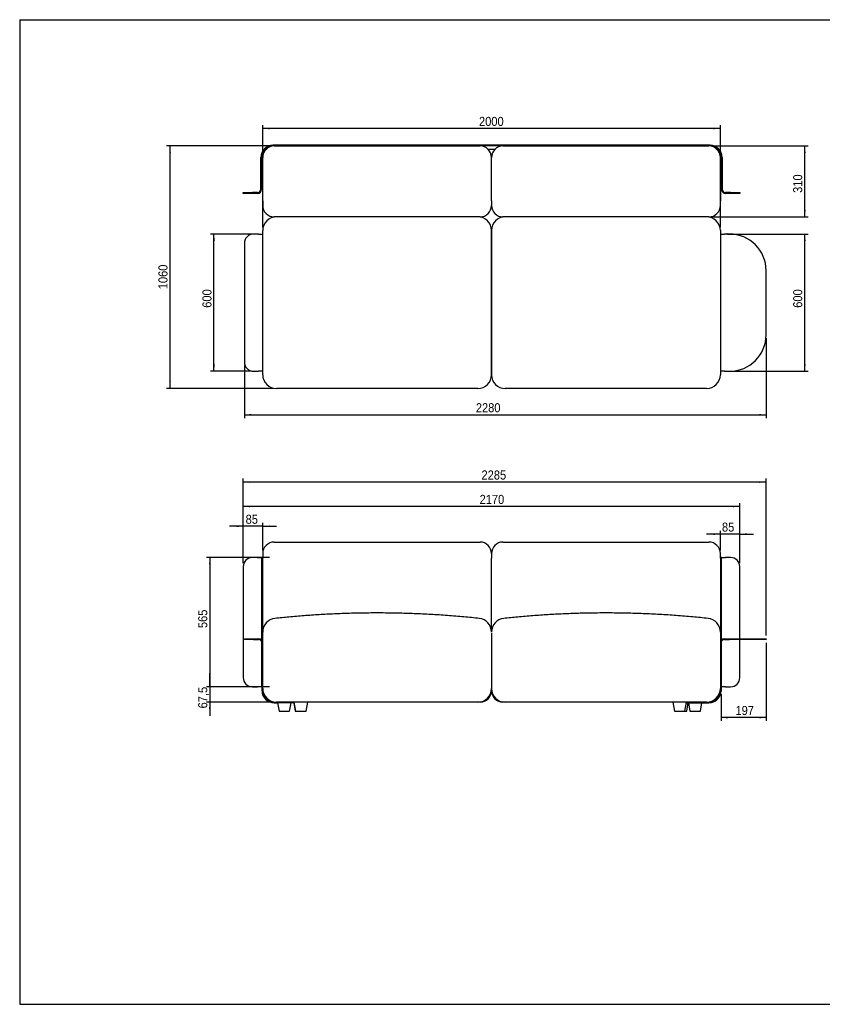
# Model space of a CAD drawing. Header units: millimetres. Extents: x 75 to 6225, y 75 to 4380.
# Tile 1 of 2: x 75 to 3583, y 75 to 4380. Entities that reach past the tile are written whole.
import ezdxf

# ---------------------------------------------------------------- set-up
doc = ezdxf.new("R2010")
doc.units = ezdxf.units.MM
doc.header["$LTSCALE"] = 15
doc.header["$PDSIZE"] = -1
doc.linetypes.add('SLD-Solido', pattern=[0])
doc.layers.add('QUOTE', color=1, linetype='SLD-Solido')
doc.layers.add('SCHIZZI', color=9, linetype='Continuous')
doc.styles.add('SLDTEXTSTYLE3', font='GOTHIC.TTF', dxfattribs={"width": 0.913})
doc.dimstyles.new('SLDDIMSTYLE0', dxfattribs={"dimtxt": 39.6875, "dimasz": 30, "dimexe": 0, "dimexo": 0.0625, "dimgap": 9.921875, "dimtad": 1, "dimdec": 1, "dimrnd": 1e-09, "dimzin": 12, "dimdsep": 46, "dimtxsty": 'SLDTEXTSTYLE3', "dimsah": 1, "dimcen": 0.09, "dimadec": 0, "dimazin": 3, "dimtfac": 1, "dimtdec": 1, "dimtofl": 0, "dimtmove": 0, "dimatfit": 3, "dimfxl": 1, "dimfrac": 2, "dimtolj": 1, "dimtzin": 12, "dimarcsym": 0})
doc.dimstyles.new('SLDDIMSTYLE1', dxfattribs={"dimtxt": 39.6875, "dimasz": 30, "dimexe": 0, "dimexo": 0.0625, "dimgap": 9.921875, "dimtad": 1, "dimdec": 1, "dimrnd": 1e-09, "dimzin": 12, "dimdsep": 46, "dimtxsty": 'SLDTEXTSTYLE3', "dimsah": 1, "dimcen": 0.09, "dimadec": 0, "dimazin": 3, "dimtfac": 1, "dimtdec": 1, "dimtmove": 0, "dimatfit": 0, "dimfxl": 1, "dimfrac": 2, "dimtolj": 1, "dimtzin": 12, "dimarcsym": 0})

# ---------------------------------------------------------------- blocks, each defined once
blk = doc.blocks.new('_D_10')
at = {"layer": 'QUOTE', "transparency": 16777216}
for p, q in [((1136.9, 3472.8), (1136.9, 3919.5)), ((3136.9, 3472.8), (3136.9, 3919.5)), ((3136.9, 3904.5), (1136.9, 3904.5))]:
    blk.add_line(p, q, dxfattribs=at)
for points in [[(1136.9, 3904.5), (1166.9, 3900.7), (1166.9, 3908.2)], [(3136.9, 3904.5), (3106.9, 3908.2), (3106.9, 3900.7)]]:
    blk.add_solid(points, dxfattribs=at)
at = {"layer": 'QUOTE', "transparency": 16777216, "insert": (2082.2, 3955.1), "char_height": 39.69, "attachment_point": 1, "style": 'SLDTEXTSTYLE3'}
blk.add_mtext('2000', dxfattribs=at)
blk = doc.blocks.new('_D_11')
at = {"layer": 'QUOTE', "transparency": 16777216}
for p, q in [((3169.9, 3442.8), (3521, 3442.8)), ((3506, 2842.8), (3506, 3442.8)), ((3169.9, 2842.8), (3521, 2842.8))]:
    blk.add_line(p, q, dxfattribs=at)
for points in [[(3506, 3442.8), (3502.3, 3412.8), (3509.8, 3412.8)], [(3506, 2842.8), (3509.8, 2872.8), (3502.3, 2872.8)]]:
    blk.add_solid(points, dxfattribs=at)
at = {"layer": 'QUOTE', "transparency": 16777216, "insert": (3455.3, 3120.4), "char_height": 39.69, "attachment_point": 1, "rotation": 90, "style": 'SLDTEXTSTYLE3'}
blk.add_mtext('600', dxfattribs=at)
blk = doc.blocks.new('_D_12')
at = {"layer": 'QUOTE', "transparency": 16777216}
for p, q in [((1171.9, 3827.8), (716.9, 3827.8)), ((731.9, 2767.8), (731.9, 3827.8)), ((1181.9, 2767.8), (716.9, 2767.8))]:
    blk.add_line(p, q, dxfattribs=at)
for points in [[(731.9, 3827.8), (728.2, 3797.8), (735.7, 3797.8)], [(731.9, 2767.8), (735.7, 2797.8), (728.2, 2797.8)]]:
    blk.add_solid(points, dxfattribs=at)
at = {"layer": 'QUOTE', "transparency": 16777216, "insert": (681.2, 3201.4), "char_height": 39.69, "attachment_point": 1, "rotation": 90, "style": 'SLDTEXTSTYLE3'}
blk.add_mtext('1060', dxfattribs=at)
blk = doc.blocks.new('_D_13')
at = {"layer": 'QUOTE', "transparency": 16777216}
for p, q in [((3101.9, 3827.8), (3521, 3827.8)), ((3506, 3517.8), (3506, 3827.8)), ((3101.9, 3517.8), (3521, 3517.8))]:
    blk.add_line(p, q, dxfattribs=at)
for points in [[(3506, 3827.8), (3502.3, 3797.8), (3509.8, 3797.8)], [(3506, 3517.8), (3509.8, 3547.8), (3502.3, 3547.8)]]:
    blk.add_solid(points, dxfattribs=at)
at = {"layer": 'QUOTE', "transparency": 16777216, "insert": (3455.3, 3622.8), "char_height": 39.69, "attachment_point": 1, "rotation": 90, "style": 'SLDTEXTSTYLE3'}
blk.add_mtext('310', dxfattribs=at)
blk = doc.blocks.new('_D_14')
at = {"layer": 'QUOTE', "transparency": 16777216}
for p, q in [((1103.9, 3442.8), (909.1, 3442.8)), ((924.1, 2842.8), (924.1, 3442.8)), ((1081.9, 2842.8), (909.1, 2842.8))]:
    blk.add_line(p, q, dxfattribs=at)
for points in [[(924.1, 3442.8), (920.4, 3412.8), (927.9, 3412.8)], [(924.1, 2842.8), (927.9, 2872.8), (920.4, 2872.8)]]:
    blk.add_solid(points, dxfattribs=at)
at = {"layer": 'QUOTE', "transparency": 16777216, "insert": (873.5, 3120.4), "char_height": 39.69, "attachment_point": 1, "rotation": 90, "style": 'SLDTEXTSTYLE3'}
blk.add_mtext('600', dxfattribs=at)
blk = doc.blocks.new('_D_15')
at = {"layer": 'QUOTE', "transparency": 16777216}
for p, q in [((3336.9, 2987.8), (3336.9, 2637.5)), ((1056.9, 2867.8), (1056.9, 2637.5)), ((1056.9, 2652.5), (3336.9, 2652.5))]:
    blk.add_line(p, q, dxfattribs=at)
for points in [[(1056.9, 2652.5), (1086.9, 2648.7), (1086.9, 2656.2)], [(3336.9, 2652.5), (3306.9, 2656.2), (3306.9, 2648.7)]]:
    blk.add_solid(points, dxfattribs=at)
at = {"layer": 'QUOTE', "transparency": 16777216, "insert": (2068.4, 2703.2), "char_height": 39.69, "attachment_point": 1, "style": 'SLDTEXTSTYLE3'}
blk.add_mtext('2280', dxfattribs=at)
blk = doc.blocks.new('_D_16')
at = {"layer": 'QUOTE', "transparency": 16777216}
for p, q in [((1166.9, 2028.5), (890.7, 2028.5)), ((905.7, 2028.5), (905.7, 1463.5)), ((1166.9, 1463.5), (890.7, 1463.5))]:
    blk.add_line(p, q, dxfattribs=at)
for points in [[(905.7, 2028.5), (902, 1998.5), (909.5, 1998.5)], [(905.7, 1463.5), (909.5, 1493.5), (902, 1493.5)]]:
    blk.add_solid(points, dxfattribs=at)
at = {"layer": 'QUOTE', "transparency": 16777216, "insert": (855, 1719.9), "char_height": 39.69, "attachment_point": 1, "rotation": 90, "style": 'SLDTEXTSTYLE3'}
blk.add_mtext('565', dxfattribs=at)
blk = doc.blocks.new('_D_17')
at = {"layer": 'QUOTE', "transparency": 16777216}
for p, q in [((905.7, 1463.5), (905.7, 1523.5)), ((1166.9, 1463.5), (890.7, 1463.5)), ((905.7, 1463.5), (905.7, 1396)), ((1171.9, 1396), (890.7, 1396)), ((905.7, 1396), (905.7, 1336))]:
    blk.add_line(p, q, dxfattribs=at)
for points in [[(905.7, 1463.5), (909.5, 1493.5), (902, 1493.5)], [(905.7, 1396), (902, 1366), (909.5, 1366)]]:
    blk.add_solid(points, dxfattribs=at)
at = {"layer": 'QUOTE', "transparency": 16777216, "insert": (855, 1368.7), "char_height": 39.69, "attachment_point": 1, "rotation": 90, "style": 'SLDTEXTSTYLE3'}
blk.add_mtext('67,5', dxfattribs=at)
blk = doc.blocks.new('_D_18')
at = {"layer": 'QUOTE', "transparency": 16777216}
for p, q in [((3136.9, 2130.6), (3076.9, 2130.6)), ((3136.9, 2061), (3136.9, 2145.6)), ((3221.9, 2130.6), (3136.9, 2130.6)), ((3221.9, 2003.5), (3221.9, 2145.6)), ((3221.9, 2130.6), (3281.9, 2130.6))]:
    blk.add_line(p, q, dxfattribs=at)
for points in [[(3136.9, 2130.6), (3106.9, 2134.4), (3106.9, 2126.9)], [(3221.9, 2130.6), (3251.9, 2126.9), (3251.9, 2134.4)]]:
    blk.add_solid(points, dxfattribs=at)
at = {"layer": 'QUOTE', "transparency": 16777216, "insert": (3144, 2181.3), "char_height": 39.69, "attachment_point": 1, "style": 'SLDTEXTSTYLE3'}
blk.add_mtext('85', dxfattribs=at)
blk = doc.blocks.new('_D_19')
at = {"layer": 'QUOTE', "transparency": 16777216}
for p, q in [((1051.9, 2165), (991.9, 2165)), ((1051.9, 2003.5), (1051.9, 2180)), ((1136.9, 2165), (1051.9, 2165)), ((1136.9, 2061), (1136.9, 2180)), ((1136.9, 2165), (1196.9, 2165))]:
    blk.add_line(p, q, dxfattribs=at)
for points in [[(1051.9, 2165), (1021.9, 2168.8), (1021.9, 2161.3)], [(1136.9, 2165), (1166.9, 2161.3), (1166.9, 2168.8)]]:
    blk.add_solid(points, dxfattribs=at)
at = {"layer": 'QUOTE', "transparency": 16777216, "insert": (1062.3, 2215.7), "char_height": 39.69, "attachment_point": 1, "style": 'SLDTEXTSTYLE3'}
blk.add_mtext('85', dxfattribs=at)
blk = doc.blocks.new('_D_20')
at = {"layer": 'QUOTE', "transparency": 16777216}
for p, q in [((3336.9, 1655), (3336.9, 1313.7)), ((3139.9, 1431), (3139.9, 1313.7)), ((3336.9, 1328.7), (3139.9, 1328.7))]:
    blk.add_line(p, q, dxfattribs=at)
for points in [[(3139.9, 1328.7), (3169.9, 1325), (3169.9, 1332.5)], [(3336.9, 1328.7), (3306.9, 1332.5), (3306.9, 1325)]]:
    blk.add_solid(points, dxfattribs=at)
at = {"layer": 'QUOTE', "transparency": 16777216, "insert": (3203, 1379.4), "char_height": 39.69, "attachment_point": 1, "style": 'SLDTEXTSTYLE3'}
blk.add_mtext('197', dxfattribs=at)
blk = doc.blocks.new('_D_21')
at = {"layer": 'QUOTE', "transparency": 16777216}
for p, q in [((1051.9, 2003.5), (1051.9, 2266.8)), ((3221.9, 2251.8), (1051.9, 2251.8)), ((3221.9, 2003.5), (3221.9, 2266.8))]:
    blk.add_line(p, q, dxfattribs=at)
for points in [[(1051.9, 2251.8), (1081.9, 2248), (1081.9, 2255.5)], [(3221.9, 2251.8), (3191.9, 2255.5), (3191.9, 2248)]]:
    blk.add_solid(points, dxfattribs=at)
at = {"layer": 'QUOTE', "transparency": 16777216, "insert": (2084.7, 2302.5), "char_height": 39.69, "attachment_point": 1, "style": 'SLDTEXTSTYLE3'}
blk.add_mtext('2170', dxfattribs=at)
blk = doc.blocks.new('_D_22')
at = {"layer": 'QUOTE', "transparency": 16777216}
for p, q in [((1051.9, 2003.5), (1051.9, 2373.4)), ((3336.9, 1688), (3336.9, 2373.4)), ((3336.9, 2358.4), (1051.9, 2358.4))]:
    blk.add_line(p, q, dxfattribs=at)
for points in [[(1051.9, 2358.4), (1081.9, 2354.7), (1081.9, 2362.2)], [(3336.9, 2358.4), (3306.9, 2362.2), (3306.9, 2354.7)]]:
    blk.add_solid(points, dxfattribs=at)
at = {"layer": 'QUOTE', "transparency": 16777216, "insert": (2093.1, 2409.1), "char_height": 39.69, "attachment_point": 1, "style": 'SLDTEXTSTYLE3'}
blk.add_mtext('2285', dxfattribs=at)

msp = doc.modelspace()

# ---------------------------------------------------------------- linework, layer by layer
for p, q in [((3091.92, 3830.76), (1181.92, 3830.76)), ((1186.92, 3827.76), (1181.92, 3827.76)), ((1186.92, 3827.76), (2086.92, 3827.76)), ((2186.92, 3827.76), (2086.92, 3827.76)), ((2151.21, 3812.76), (2122.63, 3812.76)), ((2186.92, 3827.76), (3086.92, 3827.76)), ((3091.92, 3827.76), (3086.92, 3827.76)), ((1128.92, 3638.76), (1128.92, 3777.76)), ((1131.92, 3638.76), (1131.92, 3777.76)), ((1136.92, 3587.76), (1136.92, 3777.76)), ((2136.92, 3587.76), (2136.92, 3777.76)), ((3136.92, 3777.76), (3136.92, 3587.76)), ((3141.92, 3777.76), (3141.92, 3638.76)), ((3144.92, 3777.76), (3144.92, 3638.76)), ((1051.92, 3620.76), (1051.92, 3623.76)), ((1051.92, 3623.76), (1091.92, 3623.76)), ((1091.92, 3620.76), (1051.92, 3620.76)), ((1113.92, 3623.76), (1091.92, 3623.76)), ((1113.92, 3620.76), (1091.92, 3620.76)), ((3181.92, 3623.76), (3159.92, 3623.76)), ((3181.92, 3620.76), (3159.92, 3620.76)), ((3181.92, 3623.76), (3221.92, 3623.76)), ((3221.92, 3620.76), (3181.92, 3620.76)), ((3221.92, 3623.76), (3221.92, 3620.76)), ((1136.92, 3587.76), (1136.92, 3567.76)), ((2136.92, 3587.76), (2136.92, 3567.76)), ((3136.92, 3567.76), (3136.92, 3587.76)), ((2086.92, 3517.76), (1186.92, 3517.76)), ((3086.92, 3517.76), (2186.92, 3517.76)), ((1056.92, 3402.76), (1056.92, 2882.76)), ((1118.92, 3442.76), (1096.92, 3442.76)), ((1118.92, 3442.76), (1136.92, 3442.76)), ((3136.92, 3442.76), (3154.92, 3442.76)), ((3176.92, 3442.76), (3154.92, 3442.76)), ((3336.92, 3002.76), (3336.92, 3282.76)), ((1096.92, 2842.76), (1118.92, 2842.76)), ((1136.92, 2842.76), (1118.92, 2842.76)), ((3154.92, 2842.76), (3136.92, 2842.76)), ((3154.92, 2842.76), (3176.92, 2842.76)), ((1186.92, 2096.04), (2086.92, 2096.04)), ((2186.92, 2096.04), (3086.92, 2096.04)), ((1113.92, 2028.54), (1091.92, 2028.54)), ((1113.92, 2028.54), (1131.92, 2028.54)), ((1131.92, 2028.54), (1131.92, 1667.49)), ((1136.92, 2028.54), (1131.92, 2028.54)), ((1136.92, 2046.04), (1136.92, 2026.04)), ((1136.92, 1702.64), (1136.92, 2026.04)), ((2136.92, 2046.04), (2136.92, 2026.04)), ((2136.92, 1702.65), (2136.92, 2026.04)), ((3136.92, 2026.04), (3136.92, 2046.04)), ((3141.92, 2028.54), (3136.92, 2028.54)), ((3136.92, 2026.04), (3136.92, 1702.65)), ((3141.92, 2028.54), (3159.92, 2028.54)), ((3141.92, 1667.49), (3141.92, 2028.54)), ((3181.92, 2028.54), (3159.92, 2028.54)), ((1051.92, 1988.54), (1051.92, 1503.54)), ((3221.92, 1673.04), (3221.92, 1988.54)), ((1136.92, 1456.04), (1136.92, 1697.98)), ((2136.92, 1697.98), (2136.92, 1456.04)), ((3136.92, 1697.98), (3136.92, 1456.04)), ((1056.92, 1670.04), (1056.92, 1673.04)), ((1056.92, 1673.04), (1096.92, 1673.04)), ((1096.92, 1670.04), (1056.92, 1670.04)), ((1067.58, 1670.04), (1067.58, 1670)), ((1067.59, 1670.04), (1067.59, 1670)), ((1070.64, 1670), (1070.64, 1670.04)), ((1070.66, 1670), (1070.66, 1670.04)), ((1096.92, 1673.04), (1118.92, 1673.04)), ((1096.92, 1670.04), (1118.92, 1670.04)), ((1131.92, 1662.52), (1131.92, 1463.54)), ((1133.92, 1446.04), (1133.92, 1655.04)), ((3139.92, 1655.04), (3139.92, 1446.04)), ((3141.92, 1463.54), (3141.92, 1662.52)), ((3154.92, 1673.04), (3176.92, 1673.04)), ((3154.92, 1670.04), (3176.92, 1670.04)), ((3176.92, 1673.04), (3336.92, 1673.04)), ((3336.92, 1670.04), (3176.92, 1670.04)), ((3221.92, 1503.54), (3221.92, 1670.04)), ((3336.92, 1673.04), (3336.92, 1670.04)), ((1091.92, 1463.54), (1113.92, 1463.54)), ((1131.92, 1463.54), (1113.92, 1463.54)), ((1131.92, 1463.54), (1133.92, 1463.54)), ((1136.92, 1446.04), (1136.92, 1456.04)), ((2136.92, 1446.04), (2136.92, 1456.04)), ((3136.92, 1456.04), (3136.92, 1446.04)), ((3139.92, 1463.54), (3141.92, 1463.54)), ((3159.92, 1463.54), (3141.92, 1463.54)), ((3159.92, 1463.54), (3181.92, 1463.54)), ((1186.92, 1396.04), (1196.92, 1396.04)), ((1186.92, 1393.04), (1199.15, 1393.04)), ((2076.92, 1396.04), (1196.92, 1396.04)), ((1199.15, 1396.04), (1199.15, 1393.04)), ((1274.19, 1393.04), (1199.15, 1393.04)), ((1202.17, 1393.04), (1208.69, 1356.04)), ((1254.59, 1356.04), (1261.11, 1393.04)), ((1272.62, 1393.04), (1279.14, 1356.04)), ((1273.66, 1396.04), (1280.72, 1356.04)), ((1326.61, 1356.04), (1333.66, 1396.04)), ((2086.92, 1396.04), (2076.92, 1396.04)), ((2196.92, 1396.04), (2186.92, 1396.04)), ((3076.92, 1396.04), (2196.92, 1396.04)), ((2929.18, 1396.04), (2936.24, 1356.04)), ((2982.13, 1356.04), (2989.18, 1396.04)), ((2988.65, 1393.04), (3074.69, 1393.04)), ((2990.46, 1356.04), (2996.98, 1393.04)), ((2997.45, 1393.04), (3003.97, 1356.04)), ((3049.87, 1356.04), (3056.39, 1393.04)), ((3074.69, 1396.04), (3074.69, 1393.04)), ((3074.69, 1393.04), (3086.92, 1393.04)), ((3076.92, 1396.04), (3086.92, 1396.04)), ((1208.69, 1356.04), (1254.59, 1356.04)), ((1279.14, 1356.04), (1280.72, 1356.04)), ((1280.72, 1356.04), (1326.61, 1356.04)), ((2936.24, 1356.04), (2982.13, 1356.04)), ((2982.13, 1356.04), (2990.46, 1356.04)), ((3003.97, 1356.04), (3049.87, 1356.04))]:
    msp.add_line(p, q)
for centre, radius, start, end in [((1181.92, 3777.76), 53, 90, 180), ((1181.92, 3777.76), 50, 90, 180), ((1186.92, 3777.76), 50, 90, 180), ((2086.92, 3777.76), 50, 0, 90), ((2186.92, 3777.76), 50, 90, 180), ((3086.92, 3777.76), 50, 0, 90), ((3091.92, 3777.76), 53, 0, 90), ((3091.92, 3777.76), 50, 0, 90), ((1113.92, 3638.76), 18, 270, 360), ((1113.92, 3638.76), 15, 270, 360), ((3159.92, 3638.76), 18, 180, 270), ((3159.92, 3638.76), 15, 180, 270), ((1186.92, 3567.76), 50, 180, 270), ((2086.92, 3567.76), 50, 270, 0), ((2186.92, 3567.76), 50, 180, 270), ((3086.92, 3567.76), 50, 270, 0), ((1196.92, 3457.76), 60, 90, 180), ((2076.92, 3457.76), 60, 0, 90), ((2196.92, 3457.76), 60, 90, 180), ((3076.92, 3457.76), 60, 0, 90), ((1096.92, 3402.76), 40, 90, 180), ((3176.92, 3282.76), 160, 0, 90), ((3176.92, 3002.76), 160, 270, 0), ((1096.92, 2882.76), 40, 180, 270), ((1196.92, 2827.76), 60, 180, 270), ((2076.92, 2827.76), 60, 270, 0), ((2196.92, 2827.76), 60, 180, 270), ((3076.92, 2827.76), 60, 270, 0), ((1186.92, 2046.04), 50, 90, 180), ((2086.92, 2046.04), 50, 0, 90), ((2186.92, 2046.04), 50, 90, 180), ((3086.92, 2046.04), 50, 0, 90), ((1091.92, 1988.54), 40, 90, 180), ((3181.92, 1988.54), 40, 0, 90), ((1196.92, 1702.47), 60, 96.10632, 180.00845), ((2076.92, 1702.47), 60, 359.99155, 83.89335), ((2196.92, 1702.47), 60, 96.10632, 180.00845), ((3076.92, 1702.47), 60, 359.99155, 83.89335), ((1118.92, 1655.04), 18, 0, 90), ((1118.92, 1655.04), 15, 0, 90), ((3154.92, 1655.04), 18, 90, 180), ((3154.92, 1655.04), 15, 90, 180), ((1091.92, 1503.54), 40, 180, 270), ((3181.92, 1503.54), 40, 270, 0), ((1186.92, 1446.04), 53, 180, 270), ((1196.92, 1456.04), 60, 180, 270), ((1186.92, 1446.04), 50, 180, 270), ((2076.92, 1456.04), 60, 270, 0), ((2086.92, 1446.04), 50, 270, 0), ((2196.92, 1456.04), 60, 180, 270), ((2186.92, 1446.04), 50, 180, 270), ((3076.92, 1456.04), 60, 270, 0), ((3086.92, 1446.04), 53, 270, 0), ((3086.92, 1446.04), 50, 270, 0)]:
    msp.add_arc(centre, radius, start, end)
for points, knots in [([(1136.92, 2827.76), (1136.92, 2833.19), (1136.92, 2871.8), (1136.92, 2943.6), (1136.92, 3043.18), (1136.92, 3142.75), (1136.92, 3242.3), (1136.92, 3327.99), (1136.92, 3399.8), (1136.92, 3438.44), (1136.92, 3457.76)], [0, 0, 0, 0, 0.0258675, 0.18391, 0.3419564, 0.4999999, 0.6579873, 0.8159746, 0.9079873, 1, 1, 1, 1]), ([(2136.92, 3457.76), (2136.92, 3452.33), (2136.92, 3413.72), (2136.92, 3341.91), (2136.92, 3242.34), (2136.92, 3142.77), (2136.92, 3043.21), (2136.92, 2957.53), (2136.92, 2885.71), (2136.92, 2847.08), (2136.92, 2827.76)], [0, 0, 0, 0, 0.0258675, 0.18391, 0.3419564, 0.4999999, 0.6579873, 0.8159746, 0.9079873, 1, 1, 1, 1]), ([(2136.92, 2827.76), (2136.92, 2833.19), (2136.92, 2871.8), (2136.92, 2943.6), (2136.92, 3043.18), (2136.92, 3142.75), (2136.92, 3242.3), (2136.92, 3327.99), (2136.92, 3399.8), (2136.92, 3438.44), (2136.92, 3457.76)], [0, 0, 0, 0, 0.0258675, 0.18391, 0.3419564, 0.4999999, 0.6579873, 0.8159746, 0.9079873, 1, 1, 1, 1]), ([(3136.92, 3457.76), (3136.92, 3452.33), (3136.92, 3413.72), (3136.92, 3341.91), (3136.92, 3242.34), (3136.92, 3142.77), (3136.92, 3043.21), (3136.92, 2957.53), (3136.92, 2885.71), (3136.92, 2847.08), (3136.92, 2827.76)], [0, 0, 0, 0, 0.0258675, 0.18391, 0.3419564, 0.4999999, 0.6579873, 0.8159746, 0.9079873, 1, 1, 1, 1]), ([(2076.92, 2767.76), (2063, 2767.76), (2015.9, 2767.76), (1935.62, 2767.76), (1836.06, 2767.76), (1736.5, 2767.76), (1633.44, 2767.76), (1526.92, 2767.76), (1416.91, 2767.76), (1306.91, 2767.76), (1233.58, 2767.76), (1196.92, 2767.76)], [0, 0, 0, 0, 0.0474827, 0.1606014, 0.2737204, 0.3868602, 0.5000002, 0.6249865, 0.7499728, 0.8749865, 1, 1, 1, 1]), ([(3076.92, 2767.76), (3063, 2767.76), (3015.9, 2767.76), (2935.62, 2767.76), (2836.06, 2767.76), (2736.5, 2767.76), (2633.44, 2767.76), (2526.92, 2767.76), (2416.91, 2767.76), (2306.91, 2767.76), (2233.58, 2767.76), (2196.92, 2767.76)], [0, 0, 0, 0, 0.0474827, 0.1606014, 0.2737204, 0.3868602, 0.5000002, 0.6249865, 0.7499728, 0.8749865, 1, 1, 1, 1]), ([(2083.31, 1762.09), (2061.01, 1764.39), (2014.66, 1769.18), (1944.15, 1774.91), (1871.86, 1779.63), (1799.57, 1783.07), (1727.28, 1785.27), (1654.99, 1786.21), (1584.71, 1785.91), (1516.44, 1784.48), (1450.17, 1782.03), (1383.91, 1778.54), (1317.65, 1773.97), (1253.16, 1768.59), (1210.82, 1764.2), (1190.53, 1762.09)], [0, 0, 0, 0, 0.0751845, 0.1562649, 0.2372423, 0.3181408, 0.3989847, 0.4797981, 0.5606055, 0.6346945, 0.7088175, 0.7829933, 0.8572404, 0.9315775, 1, 1, 1, 1]), ([(3083.31, 1762.09), (3061.01, 1764.39), (3014.66, 1769.18), (2944.15, 1774.91), (2871.86, 1779.63), (2799.57, 1783.07), (2727.28, 1785.27), (2654.99, 1786.21), (2584.71, 1785.91), (2516.44, 1784.48), (2450.17, 1782.03), (2383.91, 1778.54), (2317.65, 1773.97), (2253.16, 1768.59), (2210.82, 1764.2), (2190.53, 1762.09)], [0, 0, 0, 0, 0.0751845, 0.1562649, 0.2372423, 0.3181408, 0.3989847, 0.4797981, 0.5606055, 0.6346945, 0.7088175, 0.7829933, 0.8572404, 0.9315775, 1, 1, 1, 1]), ([(1190.53, 1762.13), (1190.53, 1762.13), (1190.52, 1762.13), (1190.53, 1762.13), (1190.54, 1762.12)], [0, 0, 0, 0, 0.0000651, 1, 1, 1, 1]), ([(2190.53, 1762.13), (2190.53, 1762.13), (2190.52, 1762.13), (2190.53, 1762.13), (2190.54, 1762.12)], [0, 0, 0, 0, 0.0000651, 1, 1, 1, 1]), ([(1136.92, 1697.98), (1136.92, 1698.14), (1136.92, 1699.26), (1136.92, 1700.87), (1136.92, 1702.22), (1136.92, 1702.38), (1136.92, 1702.46)], [0, 0, 0, 0, 0.0521604, 0.3708441, 0.6895357, 1, 1, 1, 1]), ([(3136.92, 1702.46), (3136.92, 1702.46), (3136.92, 1702.61), (3136.92, 1702.13), (3136.92, 1701.06), (3136.92, 1699.59), (3136.92, 1698.52), (3136.92, 1697.98)], [0, 0, 0, 0, 0.0080886, 0.3215076, 0.6349263, 0.8174632, 1, 1, 1, 1])]:
    msp.add_open_spline(points, degree=3, knots=knots)
at = {"color": 7, "linetype": 'SLD-Solido', "lineweight": 35, "true_color": 0xffffff}
msp.add_point((3165.92, 3442.76), dxfattribs=at)
at = {"layer": 'QUOTE', "color": 7, "true_color": 0xffffff}
msp.add_line((75, 4380), (6224.71, 4380), dxfattribs=at)
at = {"layer": 'SCHIZZI', "color": 7, "true_color": 0xffffff}
for p, q in [((75, 4380), (75, 75)), ((75, 75), (6225, 75))]:
    msp.add_line(p, q, dxfattribs=at)

# ---------------------------------------------------------------- dimensions: what is measured, and where the dimension line sits
at = {"layer": 'QUOTE'}
for base, p1, p2, angle, dimstyle, picture, middle in [((1136.92, 3904.45), (3136.92, 3457.76), (1136.92, 3457.76), 0, 'SLDDIMSTYLE0', '_D_10', (2140.83, 3904.45)), ((731.92, 3827.76), (1196.92, 2767.76), (1186.92, 3827.76), 90, 'SLDDIMSTYLE0', '_D_12', (731.92, 3260.03)), ((3506, 3827.76), (3086.92, 3517.76), (3086.92, 3827.76), 90, 'SLDDIMSTYLE0', '_D_13', (3506, 3666.8)), ((924.15, 3442.76), (1096.92, 2842.76), (1118.92, 3442.76), 90, 'SLDDIMSTYLE0', '_D_14', (924.15, 3164.39)), ((3506, 3442.76), (3154.92, 2842.76), (3154.92, 3442.76), 90, 'SLDDIMSTYLE0', '_D_11', (3506, 3164.39)), ((3336.92, 2652.49), (1056.92, 2882.76), (3336.92, 3002.76), 0, 'SLDDIMSTYLE0', '_D_15', (2127.04, 2652.49)), ((905.71, 1463.54), (1181.92, 2028.54), (1181.92, 1463.54), 90, 'SLDDIMSTYLE0', '_D_16', (905.71, 1763.93)), ((905.71, 1396.04), (1181.92, 1463.54), (1186.92, 1396.04), 90, 'SLDDIMSTYLE1', '_D_17', (905.71, 1420))]:
    dim = msp.add_linear_dim(base=base, p1=p1, p2=p2, angle=angle, dimstyle=dimstyle, dxfattribs=at)
    dim.commit()
    dim.dimension.update_dxf_attribs({"geometry": picture, "text_midpoint": middle, "dimtype": 160})
for base, p1, p2, dimstyle, picture, middle in [((1051.92, 2358.45), (3336.92, 1673.04), (1051.92, 1988.54), 'SLDDIMSTYLE0', '_D_22', (2151.76, 2358.45)), ((1051.92, 2251.77), (3221.92, 1988.54), (1051.92, 1988.54), 'SLDDIMSTYLE0', '_D_21', (2143.37, 2251.77)), ((1051.92, 2165.02), (1136.92, 2046.04), (1051.92, 1988.54), 'SLDDIMSTYLE1', '_D_19', (1091.67, 2165.02)), ((3136.92, 2130.6), (3221.92, 1988.54), (3136.92, 2046.04), 'SLDDIMSTYLE1', '_D_18', (3173.32, 2130.6)), ((3139.92, 1328.72), (3336.92, 1670.04), (3139.92, 1446.04), 'SLDDIMSTYLE0', '_D_20', (3247, 1328.72))]:
    dim = msp.add_linear_dim(base=base, p1=p1, p2=p2, dimstyle=dimstyle, dxfattribs=at)
    dim.commit()
    dim.dimension.update_dxf_attribs({"geometry": picture, "text_midpoint": middle, "dimtype": 160})

doc.saveas('drawing.dxf')
